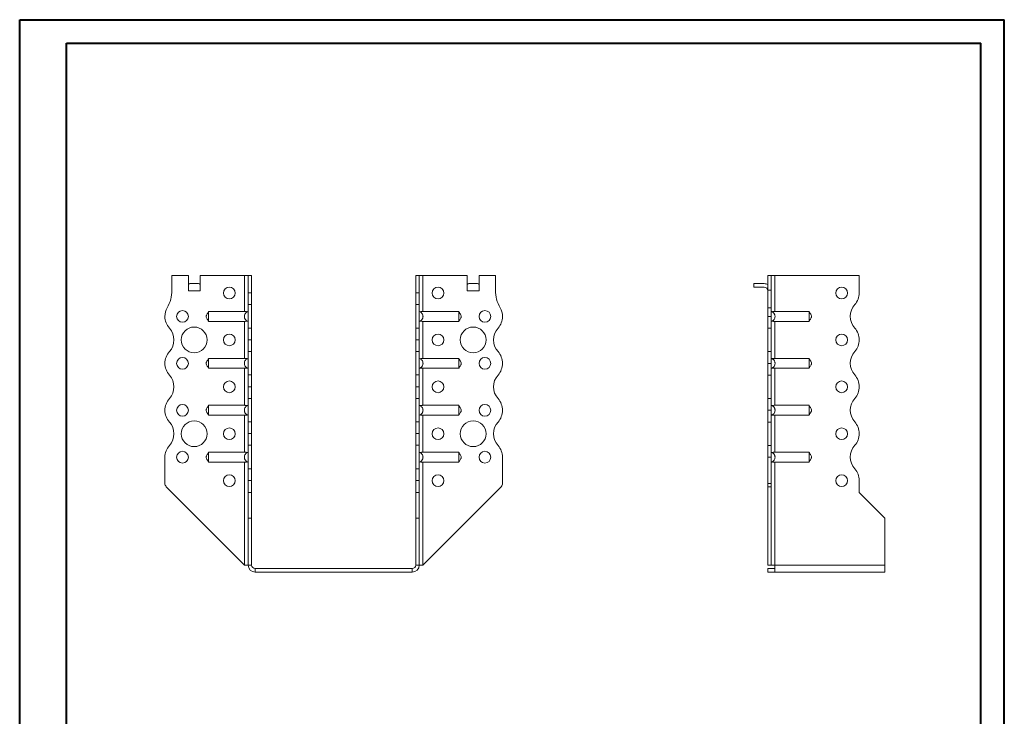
# Model space of a CAD drawing. Header units: millimetres. Extents: x 0 to 210, y 0 to 297.
# Tile 4 of 4: x 0 to 210, y 149 to 297. Entities that reach past the tile are written whole.
import ezdxf

# ---------------------------------------------------------------- set-up
doc = ezdxf.new("R2010")
doc.units = ezdxf.units.MM

msp = doc.modelspace()

# ---------------------------------------------------------------- linework, layer by layer
at = {"color": 7, "linetype": 'Continuous', "lineweight": 40}
for p, q in [((0.08, 0.21), (0.08, 297.21)), ((0.08, 297.21), (210.08, 297.21)), ((210.08, 0.21), (210.08, 297.21)), ((210.08, 292.21), (210.08, 297.21)), ((10.08, 292.21), (205.08, 292.21)), ((10.08, 5.21), (10.08, 292.21)), ((205.08, 5.21), (205.08, 292.21))]:
    msp.add_line(p, q, dxfattribs=at)
at = {"color": 7, "linetype": 'Continuous', "lineweight": 15}
for p, q in [((32.55, 242.7), (32.55, 239.56)), ((36.05, 242.7), (32.55, 242.7)), ((36.05, 239.45), (36.05, 242.7)), ((38.55, 239.45), (38.55, 242.7)), ((48.05, 242.7), (38.55, 242.7)), ((48.05, 242.7), (48.05, 235.01)), ((48.8, 242.7), (48.05, 242.7)), ((49.55, 242.7), (48.8, 242.7)), ((48.8, 238.98), (48.8, 242.7)), ((49.55, 238.98), (49.55, 242.7)), ((84.55, 242.7), (85.3, 242.7)), ((84.55, 238.98), (84.55, 242.7)), ((85.3, 238.98), (85.3, 242.7)), ((86.05, 242.7), (85.3, 242.7)), ((86.05, 235.01), (86.05, 242.7)), ((86.05, 242.7), (95.55, 242.7)), ((95.55, 239.45), (95.55, 242.7)), ((98.05, 239.45), (98.05, 242.7)), ((98.05, 242.7), (101.55, 242.7)), ((101.55, 242.7), (101.55, 239.56)), ((160.38, 242.7), (159.63, 242.7)), ((159.63, 242.7), (159.63, 239.56)), ((160.38, 242.7), (160.38, 239.56)), ((161.13, 242.7), (160.38, 242.7)), ((161.13, 235.01), (161.13, 242.7)), ((179.13, 242.7), (161.13, 242.7)), ((179.13, 238.98), (179.13, 242.7)), ((36.05, 239.45), (38.55, 239.45)), ((36.36, 240.95), (38.24, 240.95)), ((95.55, 239.45), (98.05, 239.45)), ((95.86, 240.95), (97.74, 240.95)), ((156.63, 240.95), (156.63, 240.2)), ((156.63, 240.95), (158.88, 240.95)), ((158.88, 240.2), (156.63, 240.2)), ((159.63, 239.56), (160.38, 239.56)), ((159.63, 235.82), (159.63, 239.56)), ((160.38, 239.56), (160.38, 235.82)), ((48.8, 238.98), (49.55, 238.98)), ((48.8, 236.48), (48.8, 238.98)), ((49.55, 238.98), (49.55, 236.48)), ((84.55, 238.98), (85.3, 238.98)), ((84.55, 236.48), (84.55, 238.98)), ((85.3, 238.98), (85.3, 236.48)), ((49.55, 236.48), (48.8, 236.48)), ((48.8, 236.48), (48.8, 231.48)), ((49.55, 231.48), (49.55, 236.48)), ((85.3, 236.48), (84.55, 236.48)), ((84.55, 231.48), (84.55, 236.48)), ((85.3, 231.48), (85.3, 236.48)), ((159.63, 233.95), (159.63, 235.82)), ((159.63, 235.82), (160.38, 235.82)), ((160.38, 235.82), (160.38, 233.95)), ((48.05, 235.01), (40.35, 235.01)), ((86.05, 235.01), (93.75, 235.01)), ((159.63, 233.95), (160.38, 233.95)), ((159.63, 231.45), (159.63, 233.95)), ((160.38, 233.95), (160.38, 231.45)), ((161.13, 235.01), (168.45, 235.01)), ((48.05, 232.9), (40.35, 232.9)), ((48.05, 232.9), (48.05, 225.01)), ((48.8, 231.48), (49.55, 231.48)), ((48.8, 228.98), (48.8, 231.48)), ((49.55, 231.48), (49.55, 228.98)), ((84.55, 231.48), (85.3, 231.48)), ((84.55, 228.98), (84.55, 231.48)), ((85.3, 231.48), (85.3, 228.98)), ((86.05, 232.9), (93.75, 232.9)), ((86.05, 225.01), (86.05, 232.9)), ((160.38, 231.45), (159.63, 231.45)), ((159.63, 226.45), (159.63, 231.45)), ((160.38, 226.45), (160.38, 231.45)), ((161.13, 232.9), (168.45, 232.9)), ((161.13, 225.01), (161.13, 232.9)), ((49.55, 228.98), (48.8, 228.98)), ((48.8, 228.98), (49.55, 228.98)), ((48.8, 228.98), (48.8, 228.98)), ((48.8, 226.48), (48.8, 228.98)), ((49.55, 228.98), (49.55, 228.98)), ((49.55, 228.98), (49.55, 226.48)), ((84.55, 228.98), (85.3, 228.98)), ((84.55, 226.48), (84.55, 228.98)), ((85.3, 228.98), (84.55, 228.98)), ((84.55, 228.98), (84.55, 228.98)), ((85.3, 228.98), (85.3, 226.48)), ((85.3, 228.98), (85.3, 228.98)), ((179.13, 228.98), (179.13, 228.98)), ((48.05, 225.01), (40.35, 225.01)), ((49.55, 226.48), (48.8, 226.48)), ((48.8, 226.48), (48.8, 221.48)), ((49.55, 221.48), (49.55, 226.48)), ((85.3, 226.48), (84.55, 226.48)), ((84.55, 221.48), (84.55, 226.48)), ((85.3, 221.48), (85.3, 226.48)), ((86.05, 225.01), (93.75, 225.01)), ((159.63, 226.45), (160.38, 226.45)), ((159.63, 223.95), (159.63, 226.45)), ((160.38, 226.45), (160.38, 223.95)), ((161.13, 225.01), (168.45, 225.01)), ((48.05, 222.9), (40.35, 222.9)), ((48.05, 222.9), (48.05, 215.01)), ((86.05, 222.9), (93.75, 222.9)), ((86.05, 215.01), (86.05, 222.9)), ((103.05, 223.95), (103.05, 223.95)), ((160.38, 223.95), (159.63, 223.95)), ((159.63, 221.45), (159.63, 223.95)), ((160.38, 223.95), (160.38, 221.45)), ((161.13, 222.9), (168.45, 222.9)), ((161.13, 215.01), (161.13, 222.9)), ((48.8, 221.48), (49.55, 221.48)), ((48.8, 218.98), (48.8, 221.48)), ((49.55, 221.48), (49.55, 218.98)), ((84.55, 221.48), (85.3, 221.48)), ((84.55, 218.98), (84.55, 221.48)), ((85.3, 221.48), (85.3, 218.98)), ((160.38, 221.45), (159.63, 221.45)), ((159.63, 216.45), (159.63, 221.45)), ((160.38, 216.45), (160.38, 221.45)), ((49.55, 218.98), (48.8, 218.98)), ((48.8, 218.98), (49.55, 218.98)), ((48.8, 216.48), (48.8, 218.98)), ((48.8, 218.98), (48.8, 218.98)), ((49.55, 218.98), (49.55, 216.48)), ((49.55, 218.98), (49.55, 218.98)), ((84.55, 218.98), (85.3, 218.98)), ((84.55, 216.48), (84.55, 218.98)), ((85.3, 218.98), (84.55, 218.98)), ((84.55, 218.98), (84.55, 218.98)), ((85.3, 218.98), (85.3, 216.48)), ((85.3, 218.98), (85.3, 218.98)), ((179.13, 218.98), (179.13, 218.98)), ((49.55, 216.48), (48.8, 216.48)), ((48.8, 216.48), (48.8, 211.48)), ((49.55, 211.48), (49.55, 216.48)), ((85.3, 216.48), (84.55, 216.48)), ((84.55, 211.48), (84.55, 216.48)), ((85.3, 211.48), (85.3, 216.48)), ((159.63, 216.45), (160.38, 216.45)), ((159.63, 213.95), (159.63, 216.45)), ((160.38, 216.45), (160.38, 213.95)), ((48.05, 215.01), (40.35, 215.01)), ((86.05, 215.01), (93.75, 215.01)), ((161.13, 215.01), (168.45, 215.01)), ((48.05, 212.9), (40.35, 212.9)), ((48.05, 212.9), (48.05, 205.01)), ((86.05, 212.9), (93.75, 212.9)), ((86.05, 205.01), (86.05, 212.9)), ((103.05, 213.95), (103.05, 213.95)), ((160.38, 213.95), (159.63, 213.95)), ((159.63, 211.45), (159.63, 213.95)), ((160.38, 213.95), (160.38, 211.45)), ((161.13, 212.9), (168.45, 212.9)), ((161.13, 205.01), (161.13, 212.9)), ((48.8, 211.48), (49.55, 211.48)), ((48.8, 208.98), (48.8, 211.48)), ((49.55, 211.48), (49.55, 208.98)), ((84.55, 211.48), (85.3, 211.48)), ((84.55, 208.98), (84.55, 211.48)), ((85.3, 211.48), (85.3, 208.98)), ((160.38, 211.45), (159.63, 211.45)), ((159.63, 206.45), (159.63, 211.45)), ((160.38, 206.45), (160.38, 211.45)), ((48.8, 208.98), (49.55, 208.98)), ((48.8, 206.48), (48.8, 208.98)), ((49.55, 208.98), (48.8, 208.98)), ((48.8, 208.98), (48.8, 208.98)), ((49.55, 208.98), (49.55, 206.48)), ((49.55, 208.98), (49.55, 208.98)), ((84.55, 208.98), (85.3, 208.98)), ((84.55, 206.48), (84.55, 208.98)), ((85.3, 208.98), (84.55, 208.98)), ((84.55, 208.98), (84.55, 208.98)), ((85.3, 208.98), (85.3, 206.48)), ((85.3, 208.98), (85.3, 208.98)), ((179.13, 208.98), (179.13, 208.98)), ((49.55, 206.48), (48.8, 206.48)), ((48.8, 206.48), (48.8, 201.48)), ((49.55, 201.48), (49.55, 206.48)), ((85.3, 206.48), (84.55, 206.48)), ((84.55, 201.48), (84.55, 206.48)), ((85.3, 201.48), (85.3, 206.48)), ((159.63, 206.45), (160.38, 206.45)), ((159.63, 203.95), (159.63, 206.45)), ((160.38, 206.45), (160.38, 203.95)), ((31.05, 203.95), (31.05, 198.37)), ((48.05, 205.01), (40.35, 205.01)), ((86.05, 205.01), (93.75, 205.01)), ((103.05, 203.95), (103.05, 198.37)), ((160.38, 203.95), (159.63, 203.95)), ((159.63, 203.95), (159.63, 198.37)), ((160.38, 203.95), (160.38, 198.37)), ((161.13, 205.01), (168.45, 205.01)), ((48.05, 202.9), (40.35, 202.9)), ((48.05, 202.9), (48.05, 180.95)), ((86.05, 202.9), (93.75, 202.9)), ((86.05, 180.95), (86.05, 202.9)), ((161.13, 202.9), (168.45, 202.9)), ((161.13, 180.95), (161.13, 202.9)), ((48.8, 201.48), (49.55, 201.48)), ((48.8, 198.98), (48.8, 201.48)), ((49.55, 201.48), (49.55, 198.98)), ((84.55, 201.48), (85.3, 201.48)), ((84.55, 198.98), (84.55, 201.48)), ((85.3, 201.48), (85.3, 198.98)), ((48.05, 180.95), (31.34, 197.66)), ((49.55, 198.98), (48.8, 198.98)), ((48.8, 196.45), (48.8, 198.98)), ((49.55, 196.45), (49.55, 198.98)), ((85.3, 198.98), (84.55, 198.98)), ((84.55, 196.45), (84.55, 198.98)), ((85.3, 196.45), (85.3, 198.98)), ((86.05, 180.95), (102.76, 197.66)), ((159.63, 198.37), (160.38, 198.37)), ((159.63, 197.66), (159.63, 198.37)), ((160.38, 197.66), (159.63, 197.66)), ((159.63, 180.95), (159.63, 197.66)), ((160.38, 198.37), (160.38, 197.66)), ((160.38, 180.95), (160.38, 197.66)), ((179.13, 196.45), (179.13, 198.98)), ((49.55, 196.45), (48.8, 196.45)), ((48.8, 190.95), (48.8, 196.45)), ((49.55, 190.95), (49.55, 196.45)), ((84.55, 196.45), (85.3, 196.45)), ((84.55, 190.95), (84.55, 196.45)), ((85.3, 190.95), (85.3, 196.45)), ((184.63, 190.95), (179.13, 196.45)), ((48.8, 190.95), (49.55, 190.95)), ((48.8, 180.95), (48.8, 190.95)), ((49.55, 180.95), (49.55, 190.95)), ((84.55, 190.95), (85.3, 190.95)), ((84.55, 180.95), (84.55, 190.95)), ((85.3, 180.95), (85.3, 190.95)), ((184.63, 180.95), (184.63, 190.95)), ((48.05, 180.95), (48.8, 180.95)), ((48.8, 180.95), (49.55, 180.95)), ((84.55, 180.95), (85.3, 180.95)), ((85.3, 180.95), (86.05, 180.95)), ((160.38, 180.95), (159.63, 180.95)), ((160.38, 180.95), (161.13, 180.95)), ((184.63, 180.95), (161.13, 180.95)), ((161.13, 180.95), (161.13, 179.45)), ((184.63, 180.95), (184.63, 179.45)), ((50.3, 180.2), (50.3, 179.45)), ((83.8, 180.2), (50.3, 180.2)), ((83.8, 179.45), (50.3, 179.45)), ((83.8, 180.2), (83.8, 179.45)), ((159.63, 180.2), (159.63, 179.45)), ((161.13, 180.2), (159.63, 180.2)), ((161.13, 179.45), (159.63, 179.45)), ((184.63, 179.45), (161.13, 179.45))]:
    msp.add_line(p, q, dxfattribs=at)
for centre, radius in [((44.8, 238.95), 1.25), ((89.3, 238.95), 1.25), ((175.38, 238.95), 1.25), ((34.8, 233.95), 1.25), ((99.3, 233.95), 1.25), ((37.3, 228.95), 2.75), ((96.8, 228.95), 2.75), ((44.8, 228.95), 1.25), ((89.3, 228.95), 1.25), ((175.38, 228.95), 1.25), ((34.8, 223.95), 1.25), ((99.3, 223.95), 1.25), ((44.8, 218.95), 1.25), ((89.3, 218.95), 1.25), ((175.38, 218.95), 1.25), ((34.8, 213.95), 1.25), ((99.3, 213.95), 1.25), ((37.3, 208.95), 2.75), ((44.8, 208.95), 1.25), ((89.3, 208.95), 1.25), ((96.8, 208.95), 2.75), ((175.38, 208.95), 1.25), ((34.8, 203.95), 1.25), ((99.3, 203.95), 1.25), ((44.8, 198.95), 1.25), ((89.3, 198.95), 1.25), ((175.38, 198.95), 1.25)]:
    msp.add_circle(centre, radius, dxfattribs=at)
for centre, radius, start, end in [((25.05, 239.56), 7.5, 330.0736, 0), ((109.05, 239.56), 7.5, 180, 209.9264), ((158.88, 239.45), 1.5, 60, 90), ((158.88, 239.45), 0.75, 0, 90), ((175.38, 238.98), 3.75, 318.1877, 0), ((34.8, 233.95), 3.75, 150.0736, 179.9591), ((99.3, 233.95), 3.75, 0.0409, 29.9264), ((180.97, 233.98), 3.75, 138.1877, 221.8123), ((34.8, 233.95), 3.75, 180, 221.8123), ((99.3, 233.95), 3.75, 318.1877, 0), ((29.21, 228.95), 3.75, 318.1863, 41.8123), ((104.89, 228.95), 3.75, 138.1877, 221.8196), ((175.38, 228.98), 3.75, 0, 41.8123), ((175.39, 228.98), 3.75, 318.1804, 0), ((34.8, 223.95), 3.75, 138.1863, 180), ((99.3, 223.95), 3.75, 0, 41.8196), ((180.97, 223.98), 3.75, 138.1804, 221.8123), ((34.8, 223.95), 3.75, 180, 221.8137), ((99.3, 223.95), 3.75, 318.1877, 0), ((29.21, 218.95), 3.75, 318.1863, 41.8137), ((104.89, 218.95), 3.75, 138.1877, 221.8123), ((175.38, 218.98), 3.75, 0, 41.8123), ((175.39, 218.98), 3.75, 318.1804, 0), ((34.8, 213.95), 3.75, 138.1863, 180), ((99.3, 213.95), 3.75, 0, 41.8123), ((180.97, 213.98), 3.75, 138.1804, 221.8123), ((34.8, 213.95), 3.75, 180, 221.8137), ((99.3, 213.95), 3.75, 318.1804, 0), ((29.21, 208.95), 3.75, 318.1863, 41.8137), ((104.89, 208.95), 3.75, 138.1804, 221.8196), ((175.38, 208.98), 3.75, 0, 41.8123), ((175.39, 208.98), 3.75, 318.1804, 0), ((34.8, 203.95), 3.75, 138.1863, 180), ((99.3, 203.95), 3.75, 0, 41.8196), ((180.97, 203.98), 3.75, 138.1804, 221.8196), ((175.39, 198.98), 3.75, 0, 41.8196), ((32.05, 198.37), 1, 180, 225), ((102.05, 198.37), 1, 315, 0), ((50.3, 180.95), 1.5, 180, 270), ((50.3, 180.95), 0.75, 180, 270), ((83.8, 180.95), 0.75, 270, 360), ((83.8, 180.95), 1.5, 270, 360)]:
    msp.add_arc(centre, radius, start, end, dxfattribs=at)
for centre, start_param, end_param in [((36.36, 239.45), 0, 0.523599), ((38.24, 239.45), 5.759587, 6.283185), ((95.86, 239.45), 0, 0.523599), ((97.74, 239.45), 5.759587, 6.283185)]:
    msp.add_ellipse(centre, major_axis=(0, 1.5), ratio=0.416667, start_param=start_param, end_param=end_param, dxfattribs=at)
for points, knots in [([(40.35, 234.95), (40.33, 234.91), (40.3, 234.86), (40.22, 234.72), (40.08, 234.52), (39.94, 234.3), (39.87, 234.11), (39.84, 233.97), (39.86, 233.75), (39.99, 233.53), (40.14, 233.3), (40.27, 233.13), (40.32, 233.02), (40.35, 232.95)], [0, 0, 0, 0, 0.088139, 0.117704, 0.24517, 0.377665, 0.439117, 0.496208, 0.551739, 0.710391, 0.810032, 0.893587, 1, 1, 1, 1]), ([(40.35, 235.01), (40.35, 235), (40.35, 234.97), (40.35, 234.92), (40.35, 234.89), (40.35, 234.83), (40.35, 234.79), (40.35, 234.71), (40.35, 234.66), (40.35, 234.57), (40.35, 234.52), (40.35, 234.42), (40.35, 234.36), (40.35, 234.25), (40.35, 234.19), (40.35, 234.07), (40.35, 234.01), (40.35, 233.84), (40.35, 233.72), (40.35, 233.49), (40.35, 233.39), (40.35, 233.2), (40.35, 233.11), (40.35, 233.01), (40.35, 232.98), (40.35, 232.93), (40.35, 232.91), (40.35, 232.9)], [0, 0, 0, 0, 0.0625, 0.0625, 0.125, 0.125, 0.1875, 0.1875, 0.25, 0.25, 0.3125, 0.3125, 0.375, 0.375, 0.4375, 0.4375, 0.5, 0.5, 0.625, 0.625, 0.75, 0.75, 0.875, 0.875, 0.9375, 0.9375, 1, 1, 1, 1]), ([(48.8, 232.9), (48.74, 232.91), (48.69, 232.93), (48.58, 232.98), (48.53, 233.01), (48.43, 233.08), (48.38, 233.12), (48.3, 233.2), (48.26, 233.24), (48.19, 233.34), (48.15, 233.39), (48.1, 233.49), (48.08, 233.55), (48.04, 233.66), (48.02, 233.72), (48, 233.83), (48, 233.89), (48, 234.01), (48, 234.07), (48.02, 234.19), (48.04, 234.25), (48.09, 234.42), (48.15, 234.52), (48.29, 234.71), (48.38, 234.79), (48.53, 234.89), (48.58, 234.92), (48.69, 234.97), (48.74, 235), (48.8, 235.01)], [0, 0, 0, 0, 0.0625, 0.0625, 0.125, 0.125, 0.1875, 0.1875, 0.25, 0.25, 0.3125, 0.3125, 0.375, 0.375, 0.4375, 0.4375, 0.5, 0.5, 0.5625, 0.5625, 0.625, 0.625, 0.75, 0.75, 0.875, 0.875, 0.9375, 0.9375, 1, 1, 1, 1]), ([(48.05, 235.01), (48.1, 235.01), (48.15, 235.01), (48.25, 235), (48.3, 235), (48.39, 234.99), (48.43, 234.98), (48.51, 234.96), (48.55, 234.94), (48.58, 234.92)], [0, 0, 0, 0, 0.25, 0.25, 0.5, 0.5, 0.75, 0.75, 1, 1, 1, 1]), ([(85.3, 232.9), (85.36, 232.91), (85.41, 232.93), (85.52, 232.98), (85.57, 233.01), (85.67, 233.08), (85.72, 233.12), (85.8, 233.2), (85.84, 233.24), (85.91, 233.34), (85.95, 233.39), (86, 233.49), (86.02, 233.55), (86.06, 233.66), (86.08, 233.72), (86.09, 233.83), (86.1, 233.89), (86.1, 234.01), (86.09, 234.07), (86.08, 234.19), (86.06, 234.25), (86, 234.42), (85.95, 234.52), (85.81, 234.71), (85.72, 234.79), (85.57, 234.89), (85.52, 234.92), (85.41, 234.97), (85.36, 235), (85.3, 235.01)], [0, 0, 0, 0, 0.0625, 0.0625, 0.125, 0.125, 0.1875, 0.1875, 0.25, 0.25, 0.3125, 0.3125, 0.375, 0.375, 0.4375, 0.4375, 0.5, 0.5, 0.5625, 0.5625, 0.625, 0.625, 0.75, 0.75, 0.875, 0.875, 0.9375, 0.9375, 1, 1, 1, 1]), ([(86.05, 235.01), (86, 235.01), (85.95, 235.01), (85.85, 235), (85.8, 235), (85.71, 234.99), (85.67, 234.98), (85.59, 234.96), (85.55, 234.94), (85.52, 234.92)], [0, 0, 0, 0, 0.25, 0.25, 0.5, 0.5, 0.75, 0.75, 1, 1, 1, 1]), ([(93.75, 235.01), (93.75, 235), (93.75, 234.97), (93.75, 234.92), (93.75, 234.89), (93.75, 234.83), (93.75, 234.79), (93.75, 234.71), (93.75, 234.66), (93.75, 234.57), (93.75, 234.52), (93.75, 234.42), (93.75, 234.36), (93.75, 234.25), (93.75, 234.19), (93.75, 234.07), (93.75, 234.01), (93.75, 233.84), (93.75, 233.72), (93.75, 233.49), (93.75, 233.39), (93.75, 233.2), (93.75, 233.11), (93.75, 233.01), (93.75, 232.98), (93.75, 232.93), (93.75, 232.91), (93.75, 232.9)], [0, 0, 0, 0, 0.0625, 0.0625, 0.125, 0.125, 0.1875, 0.1875, 0.25, 0.25, 0.3125, 0.3125, 0.375, 0.375, 0.4375, 0.4375, 0.5, 0.5, 0.625, 0.625, 0.75, 0.75, 0.875, 0.875, 0.9375, 0.9375, 1, 1, 1, 1]), ([(93.75, 232.95), (93.77, 232.99), (93.8, 233.05), (93.88, 233.19), (94.02, 233.39), (94.16, 233.6), (94.23, 233.79), (94.26, 233.93), (94.24, 234.15), (94.11, 234.38), (93.96, 234.61), (93.83, 234.78), (93.78, 234.89), (93.75, 234.95)], [0, 0, 0, 0, 0.08812, 0.117665, 0.245103, 0.37762, 0.43908, 0.496176, 0.55171, 0.710373, 0.81002, 0.89358, 1, 1, 1, 1]), ([(160.38, 235.01), (160.44, 235), (160.5, 234.97), (160.61, 234.92), (160.66, 234.89), (160.75, 234.83), (160.8, 234.79), (160.89, 234.71), (160.93, 234.66), (161, 234.57), (161.03, 234.52), (161.08, 234.42), (161.11, 234.36), (161.15, 234.25), (161.16, 234.19), (161.18, 234.07), (161.18, 234.01), (161.18, 233.84), (161.17, 233.72), (161.09, 233.49), (161.03, 233.39), (160.89, 233.2), (160.81, 233.11), (160.66, 233.01), (160.61, 232.98), (160.5, 232.93), (160.44, 232.91), (160.38, 232.9)], [0, 0, 0, 0, 0.0625, 0.0625, 0.125, 0.125, 0.1875, 0.1875, 0.25, 0.25, 0.3125, 0.3125, 0.375, 0.375, 0.4375, 0.4375, 0.5, 0.5, 0.625, 0.625, 0.75, 0.75, 0.875, 0.875, 0.9375, 0.9375, 1, 1, 1, 1]), ([(160.6, 234.92), (160.64, 234.94), (160.67, 234.96), (160.75, 234.98), (160.8, 234.99), (160.93, 235.01), (161.03, 235.01), (161.13, 235.01)], [0, 0, 0, 0, 0.25, 0.25, 0.5, 0.5, 1, 1, 1, 1]), ([(168.45, 232.9), (168.45, 232.91), (168.45, 232.93), (168.45, 232.98), (168.45, 233.01), (168.45, 233.08), (168.45, 233.12), (168.45, 233.2), (168.45, 233.24), (168.45, 233.34), (168.45, 233.39), (168.45, 233.49), (168.45, 233.55), (168.45, 233.66), (168.45, 233.72), (168.45, 233.83), (168.45, 233.89), (168.45, 234.01), (168.45, 234.07), (168.45, 234.19), (168.45, 234.25), (168.45, 234.42), (168.45, 234.52), (168.45, 234.71), (168.45, 234.79), (168.45, 234.89), (168.45, 234.92), (168.45, 234.97), (168.45, 235), (168.45, 235.01)], [0, 0, 0, 0, 0.0625, 0.0625, 0.125, 0.125, 0.1875, 0.1875, 0.25, 0.25, 0.3125, 0.3125, 0.375, 0.375, 0.4375, 0.4375, 0.5, 0.5, 0.5625, 0.5625, 0.625, 0.625, 0.75, 0.75, 0.875, 0.875, 0.9375, 0.9375, 1, 1, 1, 1]), ([(168.45, 232.95), (168.47, 232.99), (168.5, 233.05), (168.58, 233.19), (168.72, 233.39), (168.86, 233.6), (168.93, 233.79), (168.96, 233.93), (168.93, 234.15), (168.81, 234.38), (168.66, 234.61), (168.53, 234.78), (168.48, 234.89), (168.45, 234.95)], [0, 0, 0, 0, 0.088139, 0.117704, 0.24517, 0.377665, 0.439117, 0.496208, 0.551739, 0.710391, 0.810032, 0.893587, 1, 1, 1, 1]), ([(48.58, 232.98), (48.55, 232.97), (48.51, 232.95), (48.43, 232.93), (48.39, 232.92), (48.25, 232.9), (48.15, 232.9), (48.05, 232.9)], [0, 0, 0, 0, 0.25, 0.25, 0.5, 0.5, 1, 1, 1, 1]), ([(85.52, 232.98), (85.55, 232.97), (85.59, 232.95), (85.67, 232.93), (85.71, 232.92), (85.85, 232.9), (85.95, 232.9), (86.05, 232.9)], [0, 0, 0, 0, 0.25, 0.25, 0.5, 0.5, 1, 1, 1, 1]), ([(161.13, 232.9), (161.08, 232.9), (161.03, 232.9), (160.94, 232.9), (160.89, 232.91), (160.8, 232.92), (160.75, 232.93), (160.67, 232.95), (160.64, 232.97), (160.6, 232.98)], [0, 0, 0, 0, 0.25, 0.25, 0.5, 0.5, 0.75, 0.75, 1, 1, 1, 1]), ([(40.35, 224.95), (40.33, 224.91), (40.3, 224.86), (40.22, 224.72), (40.08, 224.52), (39.94, 224.3), (39.87, 224.11), (39.84, 223.97), (39.86, 223.75), (39.99, 223.53), (40.14, 223.3), (40.27, 223.13), (40.32, 223.02), (40.35, 222.95)], [0, 0, 0, 0, 0.088139, 0.117704, 0.24517, 0.377665, 0.439117, 0.496208, 0.551739, 0.710391, 0.810032, 0.893587, 1, 1, 1, 1]), ([(40.35, 225.01), (40.35, 225), (40.35, 224.97), (40.35, 224.92), (40.35, 224.89), (40.35, 224.83), (40.35, 224.79), (40.35, 224.71), (40.35, 224.66), (40.35, 224.57), (40.35, 224.52), (40.35, 224.42), (40.35, 224.36), (40.35, 224.25), (40.35, 224.19), (40.35, 224.07), (40.35, 224.01), (40.35, 223.84), (40.35, 223.72), (40.35, 223.49), (40.35, 223.39), (40.35, 223.2), (40.35, 223.11), (40.35, 223.01), (40.35, 222.98), (40.35, 222.93), (40.35, 222.91), (40.35, 222.9)], [0, 0, 0, 0, 0.0625, 0.0625, 0.125, 0.125, 0.1875, 0.1875, 0.25, 0.25, 0.3125, 0.3125, 0.375, 0.375, 0.4375, 0.4375, 0.5, 0.5, 0.625, 0.625, 0.75, 0.75, 0.875, 0.875, 0.9375, 0.9375, 1, 1, 1, 1]), ([(48.8, 222.9), (48.74, 222.91), (48.69, 222.93), (48.58, 222.98), (48.53, 223.01), (48.43, 223.08), (48.38, 223.12), (48.3, 223.2), (48.26, 223.24), (48.19, 223.34), (48.15, 223.39), (48.1, 223.49), (48.08, 223.55), (48.04, 223.66), (48.02, 223.72), (48, 223.83), (48, 223.89), (48, 224.01), (48, 224.07), (48.02, 224.19), (48.04, 224.25), (48.09, 224.42), (48.15, 224.52), (48.29, 224.71), (48.38, 224.79), (48.53, 224.89), (48.58, 224.92), (48.69, 224.97), (48.74, 225), (48.8, 225.01)], [0, 0, 0, 0, 0.0625, 0.0625, 0.125, 0.125, 0.1875, 0.1875, 0.25, 0.25, 0.3125, 0.3125, 0.375, 0.375, 0.4375, 0.4375, 0.5, 0.5, 0.5625, 0.5625, 0.625, 0.625, 0.75, 0.75, 0.875, 0.875, 0.9375, 0.9375, 1, 1, 1, 1]), ([(48.05, 225.01), (48.1, 225.01), (48.15, 225.01), (48.25, 225), (48.3, 225), (48.39, 224.99), (48.43, 224.98), (48.51, 224.96), (48.55, 224.94), (48.58, 224.92)], [0, 0, 0, 0, 0.25, 0.25, 0.5, 0.5, 0.75, 0.75, 1, 1, 1, 1]), ([(85.3, 222.9), (85.36, 222.91), (85.41, 222.93), (85.52, 222.98), (85.57, 223.01), (85.67, 223.08), (85.72, 223.12), (85.8, 223.2), (85.84, 223.24), (85.91, 223.34), (85.95, 223.39), (86, 223.49), (86.02, 223.55), (86.06, 223.66), (86.08, 223.72), (86.09, 223.83), (86.1, 223.89), (86.1, 224.01), (86.09, 224.07), (86.08, 224.19), (86.06, 224.25), (86, 224.42), (85.95, 224.52), (85.81, 224.71), (85.72, 224.79), (85.57, 224.89), (85.52, 224.92), (85.41, 224.97), (85.36, 225), (85.3, 225.01)], [0, 0, 0, 0, 0.0625, 0.0625, 0.125, 0.125, 0.1875, 0.1875, 0.25, 0.25, 0.3125, 0.3125, 0.375, 0.375, 0.4375, 0.4375, 0.5, 0.5, 0.5625, 0.5625, 0.625, 0.625, 0.75, 0.75, 0.875, 0.875, 0.9375, 0.9375, 1, 1, 1, 1]), ([(86.05, 225.01), (86, 225.01), (85.95, 225.01), (85.85, 225), (85.8, 225), (85.67, 224.98), (85.59, 224.96), (85.52, 224.92)], [0, 0, 0, 0, 0.25, 0.25, 0.5, 0.5, 1, 1, 1, 1]), ([(93.75, 225.01), (93.75, 225), (93.75, 224.97), (93.75, 224.92), (93.75, 224.89), (93.75, 224.83), (93.75, 224.79), (93.75, 224.71), (93.75, 224.66), (93.75, 224.57), (93.75, 224.52), (93.75, 224.42), (93.75, 224.36), (93.75, 224.25), (93.75, 224.19), (93.75, 224.07), (93.75, 224.01), (93.75, 223.84), (93.75, 223.72), (93.75, 223.49), (93.75, 223.39), (93.75, 223.2), (93.75, 223.11), (93.75, 223.01), (93.75, 222.98), (93.75, 222.93), (93.75, 222.91), (93.75, 222.9)], [0, 0, 0, 0, 0.0625, 0.0625, 0.125, 0.125, 0.1875, 0.1875, 0.25, 0.25, 0.3125, 0.3125, 0.375, 0.375, 0.4375, 0.4375, 0.5, 0.5, 0.625, 0.625, 0.75, 0.75, 0.875, 0.875, 0.9375, 0.9375, 1, 1, 1, 1]), ([(93.75, 222.95), (93.77, 222.99), (93.8, 223.05), (93.88, 223.19), (94.02, 223.39), (94.16, 223.6), (94.23, 223.79), (94.26, 223.93), (94.24, 224.15), (94.11, 224.38), (93.96, 224.61), (93.83, 224.78), (93.78, 224.89), (93.75, 224.95)], [0, 0, 0, 0, 0.08812, 0.1176648, 0.2451028, 0.3776201, 0.43908, 0.4961764, 0.5517102, 0.7103727, 0.8100196, 0.8935805, 1, 1, 1, 1]), ([(160.38, 225.01), (160.44, 225), (160.5, 224.97), (160.61, 224.92), (160.66, 224.89), (160.75, 224.83), (160.8, 224.79), (160.89, 224.71), (160.93, 224.66), (161, 224.57), (161.03, 224.52), (161.08, 224.42), (161.11, 224.36), (161.15, 224.25), (161.16, 224.19), (161.18, 224.07), (161.18, 224.01), (161.18, 223.84), (161.17, 223.72), (161.09, 223.49), (161.03, 223.39), (160.89, 223.2), (160.81, 223.11), (160.66, 223.01), (160.61, 222.98), (160.5, 222.93), (160.44, 222.91), (160.38, 222.9)], [0, 0, 0, 0, 0.0625, 0.0625, 0.125, 0.125, 0.1875, 0.1875, 0.25, 0.25, 0.3125, 0.3125, 0.375, 0.375, 0.4375, 0.4375, 0.5, 0.5, 0.625, 0.625, 0.75, 0.75, 0.875, 0.875, 0.9375, 0.9375, 1, 1, 1, 1]), ([(160.6, 224.92), (160.64, 224.94), (160.67, 224.96), (160.75, 224.98), (160.8, 224.99), (160.93, 225.01), (161.03, 225.01), (161.13, 225.01)], [0, 0, 0, 0, 0.25, 0.25, 0.5, 0.5, 1, 1, 1, 1]), ([(168.45, 222.9), (168.45, 222.91), (168.45, 222.93), (168.45, 222.98), (168.45, 223.01), (168.45, 223.08), (168.45, 223.12), (168.45, 223.2), (168.45, 223.24), (168.45, 223.34), (168.45, 223.39), (168.45, 223.49), (168.45, 223.55), (168.45, 223.66), (168.45, 223.72), (168.45, 223.83), (168.45, 223.89), (168.45, 224.01), (168.45, 224.07), (168.45, 224.19), (168.45, 224.25), (168.45, 224.42), (168.45, 224.52), (168.45, 224.71), (168.45, 224.79), (168.45, 224.89), (168.45, 224.92), (168.45, 224.97), (168.45, 225), (168.45, 225.01)], [0, 0, 0, 0, 0.0625, 0.0625, 0.125, 0.125, 0.1875, 0.1875, 0.25, 0.25, 0.3125, 0.3125, 0.375, 0.375, 0.4375, 0.4375, 0.5, 0.5, 0.5625, 0.5625, 0.625, 0.625, 0.75, 0.75, 0.875, 0.875, 0.9375, 0.9375, 1, 1, 1, 1]), ([(168.45, 222.95), (168.47, 222.99), (168.5, 223.05), (168.58, 223.19), (168.72, 223.39), (168.86, 223.6), (168.93, 223.79), (168.96, 223.93), (168.93, 224.15), (168.81, 224.38), (168.66, 224.61), (168.53, 224.78), (168.48, 224.89), (168.45, 224.95)], [0, 0, 0, 0, 0.0881388, 0.1177039, 0.2451699, 0.3776651, 0.4391165, 0.4962081, 0.5517386, 0.710391, 0.8100316, 0.8935872, 1, 1, 1, 1]), ([(48.58, 222.98), (48.55, 222.97), (48.51, 222.95), (48.43, 222.93), (48.39, 222.92), (48.25, 222.9), (48.15, 222.9), (48.05, 222.9)], [0, 0, 0, 0, 0.25, 0.25, 0.5, 0.5, 1, 1, 1, 1]), ([(85.52, 222.98), (85.55, 222.97), (85.59, 222.95), (85.67, 222.93), (85.71, 222.92), (85.85, 222.9), (85.95, 222.9), (86.05, 222.9)], [0, 0, 0, 0, 0.25, 0.25, 0.5, 0.5, 1, 1, 1, 1]), ([(161.13, 222.9), (161.08, 222.9), (161.03, 222.9), (160.94, 222.9), (160.89, 222.91), (160.8, 222.92), (160.75, 222.93), (160.67, 222.95), (160.64, 222.97), (160.6, 222.98)], [0, 0, 0, 0, 0.25, 0.25, 0.5, 0.5, 0.75, 0.75, 1, 1, 1, 1]), ([(40.35, 214.95), (40.33, 214.91), (40.3, 214.86), (40.22, 214.72), (40.08, 214.52), (39.94, 214.3), (39.87, 214.11), (39.84, 213.97), (39.86, 213.75), (39.99, 213.53), (40.14, 213.3), (40.27, 213.13), (40.32, 213.02), (40.35, 212.95)], [0, 0, 0, 0, 0.088139, 0.117704, 0.24517, 0.377665, 0.439117, 0.496208, 0.551739, 0.710391, 0.810032, 0.893587, 1, 1, 1, 1]), ([(40.35, 215.01), (40.35, 215), (40.35, 214.97), (40.35, 214.92), (40.35, 214.89), (40.35, 214.83), (40.35, 214.79), (40.35, 214.71), (40.35, 214.66), (40.35, 214.57), (40.35, 214.52), (40.35, 214.42), (40.35, 214.36), (40.35, 214.25), (40.35, 214.19), (40.35, 214.07), (40.35, 214.01), (40.35, 213.84), (40.35, 213.72), (40.35, 213.49), (40.35, 213.39), (40.35, 213.2), (40.35, 213.11), (40.35, 213.01), (40.35, 212.98), (40.35, 212.93), (40.35, 212.91), (40.35, 212.9)], [0, 0, 0, 0, 0.0625, 0.0625, 0.125, 0.125, 0.1875, 0.1875, 0.25, 0.25, 0.3125, 0.3125, 0.375, 0.375, 0.4375, 0.4375, 0.5, 0.5, 0.625, 0.625, 0.75, 0.75, 0.875, 0.875, 0.9375, 0.9375, 1, 1, 1, 1]), ([(48.8, 212.9), (48.74, 212.91), (48.69, 212.93), (48.58, 212.98), (48.53, 213.01), (48.43, 213.08), (48.38, 213.12), (48.3, 213.2), (48.26, 213.24), (48.19, 213.34), (48.15, 213.39), (48.1, 213.49), (48.08, 213.55), (48.04, 213.66), (48.02, 213.72), (48, 213.83), (48, 213.89), (48, 214.01), (48, 214.07), (48.02, 214.19), (48.04, 214.25), (48.09, 214.42), (48.15, 214.52), (48.29, 214.71), (48.38, 214.79), (48.53, 214.89), (48.58, 214.92), (48.69, 214.97), (48.74, 215), (48.8, 215.01)], [0, 0, 0, 0, 0.0625, 0.0625, 0.125, 0.125, 0.1875, 0.1875, 0.25, 0.25, 0.3125, 0.3125, 0.375, 0.375, 0.4375, 0.4375, 0.5, 0.5, 0.5625, 0.5625, 0.625, 0.625, 0.75, 0.75, 0.875, 0.875, 0.9375, 0.9375, 1, 1, 1, 1]), ([(48.05, 215.01), (48.1, 215.01), (48.15, 215.01), (48.25, 215), (48.3, 215), (48.39, 214.99), (48.43, 214.98), (48.51, 214.96), (48.55, 214.94), (48.58, 214.92)], [0, 0, 0, 0, 0.25, 0.25, 0.5, 0.5, 0.75, 0.75, 1, 1, 1, 1]), ([(85.3, 212.9), (85.36, 212.91), (85.41, 212.93), (85.52, 212.98), (85.57, 213.01), (85.67, 213.08), (85.72, 213.12), (85.8, 213.2), (85.84, 213.24), (85.91, 213.34), (85.95, 213.39), (86, 213.49), (86.02, 213.55), (86.06, 213.66), (86.08, 213.72), (86.09, 213.83), (86.1, 213.89), (86.1, 214.01), (86.09, 214.07), (86.08, 214.19), (86.06, 214.25), (86, 214.42), (85.95, 214.52), (85.81, 214.71), (85.72, 214.79), (85.57, 214.89), (85.52, 214.92), (85.41, 214.97), (85.36, 215), (85.3, 215.01)], [0, 0, 0, 0, 0.0625, 0.0625, 0.125, 0.125, 0.1875, 0.1875, 0.25, 0.25, 0.3125, 0.3125, 0.375, 0.375, 0.4375, 0.4375, 0.5, 0.5, 0.5625, 0.5625, 0.625, 0.625, 0.75, 0.75, 0.875, 0.875, 0.9375, 0.9375, 1, 1, 1, 1]), ([(86.05, 215.01), (86, 215.01), (85.95, 215.01), (85.85, 215), (85.8, 215), (85.67, 214.98), (85.59, 214.96), (85.52, 214.92)], [0, 0, 0, 0, 0.25, 0.25, 0.5, 0.5, 1, 1, 1, 1]), ([(93.75, 215.01), (93.75, 215), (93.75, 214.97), (93.75, 214.92), (93.75, 214.89), (93.75, 214.83), (93.75, 214.79), (93.75, 214.71), (93.75, 214.66), (93.75, 214.57), (93.75, 214.52), (93.75, 214.42), (93.75, 214.36), (93.75, 214.25), (93.75, 214.19), (93.75, 214.07), (93.75, 214.01), (93.75, 213.84), (93.75, 213.72), (93.75, 213.49), (93.75, 213.39), (93.75, 213.2), (93.75, 213.11), (93.75, 213.01), (93.75, 212.98), (93.75, 212.93), (93.75, 212.91), (93.75, 212.9)], [0, 0, 0, 0, 0.0625, 0.0625, 0.125, 0.125, 0.1875, 0.1875, 0.25, 0.25, 0.3125, 0.3125, 0.375, 0.375, 0.4375, 0.4375, 0.5, 0.5, 0.625, 0.625, 0.75, 0.75, 0.875, 0.875, 0.9375, 0.9375, 1, 1, 1, 1]), ([(93.75, 212.95), (93.77, 212.99), (93.8, 213.05), (93.88, 213.19), (94.02, 213.39), (94.16, 213.6), (94.23, 213.79), (94.26, 213.93), (94.24, 214.15), (94.11, 214.38), (93.96, 214.61), (93.83, 214.78), (93.78, 214.89), (93.75, 214.95)], [0, 0, 0, 0, 0.08812, 0.117665, 0.245103, 0.37762, 0.43908, 0.496176, 0.55171, 0.710373, 0.81002, 0.89358, 1, 1, 1, 1]), ([(160.38, 215.01), (160.44, 215), (160.5, 214.97), (160.61, 214.92), (160.66, 214.89), (160.75, 214.83), (160.8, 214.79), (160.89, 214.71), (160.93, 214.66), (161, 214.57), (161.03, 214.52), (161.08, 214.42), (161.11, 214.36), (161.15, 214.25), (161.16, 214.19), (161.18, 214.07), (161.18, 214.01), (161.18, 213.84), (161.17, 213.72), (161.09, 213.49), (161.03, 213.39), (160.89, 213.2), (160.81, 213.11), (160.66, 213.01), (160.61, 212.98), (160.5, 212.93), (160.44, 212.91), (160.38, 212.9)], [0, 0, 0, 0, 0.0625, 0.0625, 0.125, 0.125, 0.1875, 0.1875, 0.25, 0.25, 0.3125, 0.3125, 0.375, 0.375, 0.4375, 0.4375, 0.5, 0.5, 0.625, 0.625, 0.75, 0.75, 0.875, 0.875, 0.9375, 0.9375, 1, 1, 1, 1]), ([(160.6, 214.92), (160.64, 214.94), (160.67, 214.96), (160.75, 214.98), (160.8, 214.99), (160.93, 215.01), (161.03, 215.01), (161.13, 215.01)], [0, 0, 0, 0, 0.25, 0.25, 0.5, 0.5, 1, 1, 1, 1]), ([(168.45, 212.9), (168.45, 212.91), (168.45, 212.93), (168.45, 212.98), (168.45, 213.01), (168.45, 213.08), (168.45, 213.12), (168.45, 213.2), (168.45, 213.24), (168.45, 213.34), (168.45, 213.39), (168.45, 213.49), (168.45, 213.55), (168.45, 213.66), (168.45, 213.72), (168.45, 213.83), (168.45, 213.89), (168.45, 214.01), (168.45, 214.07), (168.45, 214.19), (168.45, 214.25), (168.45, 214.42), (168.45, 214.52), (168.45, 214.71), (168.45, 214.79), (168.45, 214.89), (168.45, 214.92), (168.45, 214.97), (168.45, 215), (168.45, 215.01)], [0, 0, 0, 0, 0.0625, 0.0625, 0.125, 0.125, 0.1875, 0.1875, 0.25, 0.25, 0.3125, 0.3125, 0.375, 0.375, 0.4375, 0.4375, 0.5, 0.5, 0.5625, 0.5625, 0.625, 0.625, 0.75, 0.75, 0.875, 0.875, 0.9375, 0.9375, 1, 1, 1, 1]), ([(168.45, 212.95), (168.47, 212.99), (168.5, 213.05), (168.58, 213.19), (168.72, 213.39), (168.86, 213.6), (168.93, 213.79), (168.96, 213.93), (168.93, 214.15), (168.81, 214.38), (168.66, 214.61), (168.53, 214.78), (168.48, 214.89), (168.45, 214.95)], [0, 0, 0, 0, 0.088139, 0.117704, 0.24517, 0.377665, 0.439117, 0.496208, 0.551739, 0.710391, 0.810032, 0.893587, 1, 1, 1, 1]), ([(48.58, 212.98), (48.55, 212.97), (48.51, 212.95), (48.43, 212.93), (48.39, 212.92), (48.25, 212.9), (48.15, 212.9), (48.05, 212.9)], [0, 0, 0, 0, 0.25, 0.25, 0.5, 0.5, 1, 1, 1, 1]), ([(85.52, 212.98), (85.55, 212.97), (85.59, 212.95), (85.67, 212.93), (85.71, 212.92), (85.85, 212.9), (85.95, 212.9), (86.05, 212.9)], [0, 0, 0, 0, 0.25, 0.25, 0.5, 0.5, 1, 1, 1, 1]), ([(161.13, 212.9), (161.08, 212.9), (161.03, 212.9), (160.94, 212.9), (160.89, 212.91), (160.8, 212.92), (160.75, 212.93), (160.67, 212.95), (160.64, 212.97), (160.6, 212.98)], [0, 0, 0, 0, 0.25, 0.25, 0.5, 0.5, 0.75, 0.75, 1, 1, 1, 1]), ([(40.35, 204.95), (40.33, 204.91), (40.3, 204.86), (40.22, 204.72), (40.08, 204.52), (39.94, 204.3), (39.87, 204.11), (39.84, 203.97), (39.86, 203.75), (39.99, 203.53), (40.14, 203.3), (40.27, 203.13), (40.32, 203.02), (40.35, 202.95)], [0, 0, 0, 0, 0.088139, 0.117704, 0.24517, 0.377665, 0.439117, 0.496208, 0.551739, 0.710391, 0.810032, 0.893587, 1, 1, 1, 1]), ([(40.35, 205.01), (40.35, 205), (40.35, 204.97), (40.35, 204.92), (40.35, 204.89), (40.35, 204.83), (40.35, 204.79), (40.35, 204.71), (40.35, 204.66), (40.35, 204.57), (40.35, 204.52), (40.35, 204.42), (40.35, 204.36), (40.35, 204.25), (40.35, 204.19), (40.35, 204.07), (40.35, 204.01), (40.35, 203.84), (40.35, 203.72), (40.35, 203.49), (40.35, 203.39), (40.35, 203.2), (40.35, 203.11), (40.35, 203.01), (40.35, 202.98), (40.35, 202.93), (40.35, 202.91), (40.35, 202.9)], [0, 0, 0, 0, 0.0625, 0.0625, 0.125, 0.125, 0.1875, 0.1875, 0.25, 0.25, 0.3125, 0.3125, 0.375, 0.375, 0.4375, 0.4375, 0.5, 0.5, 0.625, 0.625, 0.75, 0.75, 0.875, 0.875, 0.9375, 0.9375, 1, 1, 1, 1]), ([(48.8, 202.9), (48.74, 202.91), (48.69, 202.93), (48.58, 202.98), (48.53, 203.01), (48.43, 203.08), (48.38, 203.12), (48.3, 203.2), (48.26, 203.24), (48.19, 203.34), (48.15, 203.39), (48.1, 203.49), (48.08, 203.55), (48.04, 203.66), (48.02, 203.72), (48, 203.83), (48, 203.89), (48, 204.01), (48, 204.07), (48.02, 204.19), (48.04, 204.25), (48.09, 204.42), (48.15, 204.52), (48.29, 204.71), (48.38, 204.79), (48.53, 204.89), (48.58, 204.92), (48.69, 204.97), (48.74, 205), (48.8, 205.01)], [0, 0, 0, 0, 0.0625, 0.0625, 0.125, 0.125, 0.1875, 0.1875, 0.25, 0.25, 0.3125, 0.3125, 0.375, 0.375, 0.4375, 0.4375, 0.5, 0.5, 0.5625, 0.5625, 0.625, 0.625, 0.75, 0.75, 0.875, 0.875, 0.9375, 0.9375, 1, 1, 1, 1]), ([(48.05, 205.01), (48.1, 205.01), (48.15, 205.01), (48.25, 205), (48.3, 205), (48.39, 204.99), (48.43, 204.98), (48.51, 204.96), (48.55, 204.94), (48.58, 204.92)], [0, 0, 0, 0, 0.25, 0.25, 0.5, 0.5, 0.75, 0.75, 1, 1, 1, 1]), ([(85.3, 202.9), (85.36, 202.91), (85.41, 202.93), (85.52, 202.98), (85.57, 203.01), (85.67, 203.08), (85.72, 203.12), (85.8, 203.2), (85.84, 203.24), (85.91, 203.34), (85.95, 203.39), (86, 203.49), (86.02, 203.55), (86.06, 203.66), (86.08, 203.72), (86.09, 203.83), (86.1, 203.89), (86.1, 204.01), (86.09, 204.07), (86.08, 204.19), (86.06, 204.25), (86, 204.42), (85.95, 204.52), (85.81, 204.71), (85.72, 204.79), (85.57, 204.89), (85.52, 204.92), (85.41, 204.97), (85.36, 205), (85.3, 205.01)], [0, 0, 0, 0, 0.0625, 0.0625, 0.125, 0.125, 0.1875, 0.1875, 0.25, 0.25, 0.3125, 0.3125, 0.375, 0.375, 0.4375, 0.4375, 0.5, 0.5, 0.5625, 0.5625, 0.625, 0.625, 0.75, 0.75, 0.875, 0.875, 0.9375, 0.9375, 1, 1, 1, 1]), ([(86.05, 205.01), (86, 205.01), (85.95, 205.01), (85.85, 205), (85.8, 205), (85.67, 204.98), (85.59, 204.96), (85.52, 204.92)], [0, 0, 0, 0, 0.25, 0.25, 0.5, 0.5, 1, 1, 1, 1]), ([(93.75, 205.01), (93.75, 205), (93.75, 204.97), (93.75, 204.92), (93.75, 204.89), (93.75, 204.83), (93.75, 204.79), (93.75, 204.71), (93.75, 204.66), (93.75, 204.57), (93.75, 204.52), (93.75, 204.42), (93.75, 204.36), (93.75, 204.25), (93.75, 204.19), (93.75, 204.07), (93.75, 204.01), (93.75, 203.84), (93.75, 203.72), (93.75, 203.49), (93.75, 203.39), (93.75, 203.2), (93.75, 203.11), (93.75, 203.01), (93.75, 202.98), (93.75, 202.93), (93.75, 202.91), (93.75, 202.9)], [0, 0, 0, 0, 0.0625, 0.0625, 0.125, 0.125, 0.1875, 0.1875, 0.25, 0.25, 0.3125, 0.3125, 0.375, 0.375, 0.4375, 0.4375, 0.5, 0.5, 0.625, 0.625, 0.75, 0.75, 0.875, 0.875, 0.9375, 0.9375, 1, 1, 1, 1]), ([(93.75, 202.95), (93.77, 202.99), (93.8, 203.05), (93.88, 203.19), (94.02, 203.39), (94.16, 203.6), (94.23, 203.79), (94.26, 203.93), (94.24, 204.15), (94.11, 204.38), (93.96, 204.61), (93.83, 204.78), (93.78, 204.89), (93.75, 204.95)], [0, 0, 0, 0, 0.08812, 0.117665, 0.245103, 0.37762, 0.43908, 0.496176, 0.55171, 0.710373, 0.81002, 0.89358, 1, 1, 1, 1]), ([(160.38, 205.01), (160.44, 205), (160.5, 204.97), (160.61, 204.92), (160.66, 204.89), (160.75, 204.83), (160.8, 204.79), (160.89, 204.71), (160.93, 204.66), (161, 204.57), (161.03, 204.52), (161.08, 204.42), (161.11, 204.36), (161.15, 204.25), (161.16, 204.19), (161.18, 204.07), (161.18, 204.01), (161.18, 203.84), (161.17, 203.72), (161.09, 203.49), (161.03, 203.39), (160.89, 203.2), (160.81, 203.11), (160.66, 203.01), (160.61, 202.98), (160.5, 202.93), (160.44, 202.91), (160.38, 202.9)], [0, 0, 0, 0, 0.0625, 0.0625, 0.125, 0.125, 0.1875, 0.1875, 0.25, 0.25, 0.3125, 0.3125, 0.375, 0.375, 0.4375, 0.4375, 0.5, 0.5, 0.625, 0.625, 0.75, 0.75, 0.875, 0.875, 0.9375, 0.9375, 1, 1, 1, 1]), ([(160.6, 204.92), (160.64, 204.94), (160.67, 204.96), (160.75, 204.98), (160.8, 204.99), (160.93, 205.01), (161.03, 205.01), (161.13, 205.01)], [0, 0, 0, 0, 0.25, 0.25, 0.5, 0.5, 1, 1, 1, 1]), ([(168.45, 202.9), (168.45, 202.91), (168.45, 202.93), (168.45, 202.98), (168.45, 203.01), (168.45, 203.08), (168.45, 203.12), (168.45, 203.2), (168.45, 203.24), (168.45, 203.34), (168.45, 203.39), (168.45, 203.49), (168.45, 203.55), (168.45, 203.66), (168.45, 203.72), (168.45, 203.83), (168.45, 203.89), (168.45, 204.01), (168.45, 204.07), (168.45, 204.19), (168.45, 204.25), (168.45, 204.42), (168.45, 204.52), (168.45, 204.71), (168.45, 204.79), (168.45, 204.89), (168.45, 204.92), (168.45, 204.97), (168.45, 205), (168.45, 205.01)], [0, 0, 0, 0, 0.0625, 0.0625, 0.125, 0.125, 0.1875, 0.1875, 0.25, 0.25, 0.3125, 0.3125, 0.375, 0.375, 0.4375, 0.4375, 0.5, 0.5, 0.5625, 0.5625, 0.625, 0.625, 0.75, 0.75, 0.875, 0.875, 0.9375, 0.9375, 1, 1, 1, 1]), ([(168.45, 202.95), (168.47, 202.99), (168.5, 203.05), (168.58, 203.19), (168.72, 203.39), (168.86, 203.6), (168.93, 203.79), (168.96, 203.93), (168.93, 204.15), (168.81, 204.38), (168.66, 204.61), (168.53, 204.78), (168.48, 204.89), (168.45, 204.95)], [0, 0, 0, 0, 0.088139, 0.117704, 0.24517, 0.377665, 0.439117, 0.496208, 0.551739, 0.710391, 0.810032, 0.893587, 1, 1, 1, 1]), ([(48.58, 202.98), (48.55, 202.97), (48.51, 202.95), (48.43, 202.93), (48.39, 202.92), (48.25, 202.9), (48.15, 202.9), (48.05, 202.9)], [0, 0, 0, 0, 0.25, 0.25, 0.5, 0.5, 1, 1, 1, 1]), ([(85.52, 202.98), (85.55, 202.97), (85.59, 202.95), (85.67, 202.93), (85.71, 202.92), (85.85, 202.9), (85.95, 202.9), (86.05, 202.9)], [0, 0, 0, 0, 0.25, 0.25, 0.5, 0.5, 1, 1, 1, 1]), ([(161.13, 202.9), (161.08, 202.9), (161.03, 202.9), (160.94, 202.9), (160.89, 202.91), (160.8, 202.92), (160.75, 202.93), (160.67, 202.95), (160.64, 202.97), (160.6, 202.98)], [0, 0, 0, 0, 0.25, 0.25, 0.5, 0.5, 0.75, 0.75, 1, 1, 1, 1])]:
    msp.add_open_spline(points, degree=3, knots=knots, dxfattribs=at)

doc.saveas('drawing.dxf')
